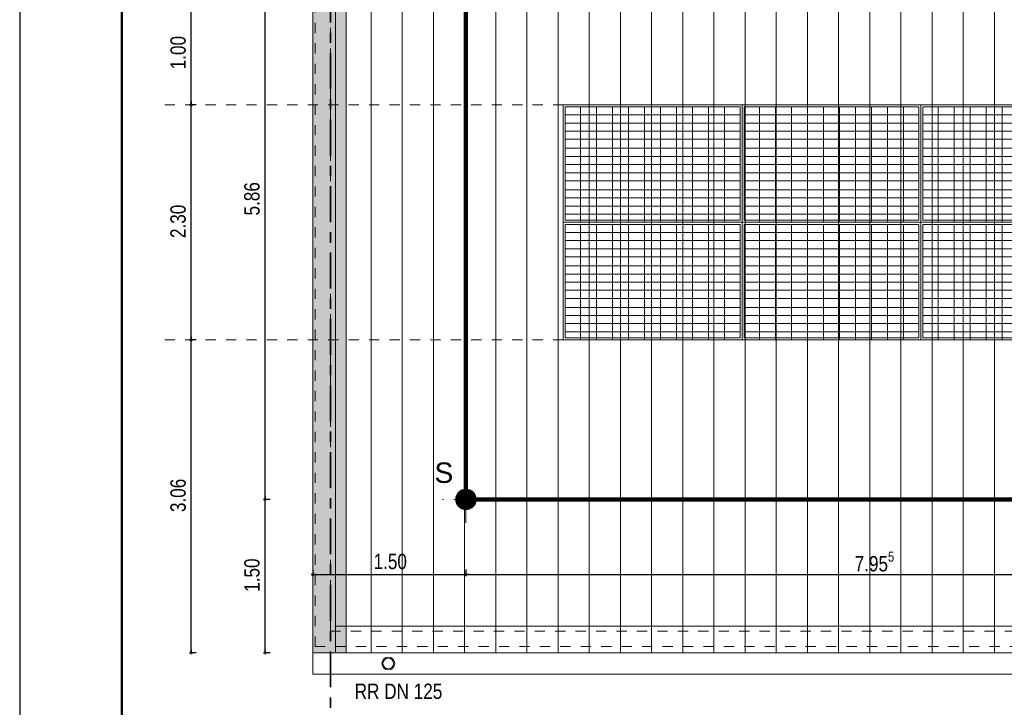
# Model space of a CAD drawing. Header units: metres. Extents: x 1308.3 to 1399.2, y -42.5 to -7.5.
# Tile 6 of 22: x 1339.7 to 1349.4, y -30.9 to -24.1. Entities that reach past the tile are written whole.
import ezdxf

# ---------------------------------------------------------------- set-up
doc = ezdxf.new("R2010")
doc.units = ezdxf.units.M
doc.header["$PDMODE"] = 65
for name, pattern in [('AUSGEZOGEN', [0]), ('STRICHPUNKT2_S5', [0.5, 0.35, -0.05, 0.05, -0.05]), ('VERDECKT2_S2', [0.15, 0.1, -0.05])]:
    doc.linetypes.add(name, pattern=pattern)
for name, color, linetype, lineweight in [('XR$1$Legende', 4, 'AUSGEZOGEN', 13), ('XR$2$Achsen', 4, 'AUSGEZOGEN', 13), ('XR$2$Ansicht', 1, 'AUSGEZOGEN', 50), ('XR$2$Dach', 3, 'AUSGEZOGEN', 18), ('XR$2$Türen', 3, 'AUSGEZOGEN', 18), ('XR$3$Text 1_50', 3, 'AUSGEZOGEN', 18), ('XR$4$Ansicht', 1, 'AUSGEZOGEN', 50), ('XR$4$Möblierung', 4, 'AUSGEZOGEN', 13), ('XR$5$Allgemein', 4, 'AUSGEZOGEN', 13), ('XR$5$Dach', 3, 'AUSGEZOGEN', 18), ('XR$5$Maßlinie 1_50', 7, 'AUSGEZOGEN', 25), ('XR$5$Türen', 3, 'AUSGEZOGEN', 18), ('XR$6$Maßlinie 1_50', 7, 'AUSGEZOGEN', 25), ('XR$6$Text 1_10', 4, 'AUSGEZOGEN', 13), ('XR$6$Unterzug', 3, 'STRICHPUNKT2_S5', 18)]:
    doc.layers.add(name, color=color, linetype=linetype, lineweight=lineweight)
doc.styles.add('ARIAL', font='arial.ttf')
doc.dimstyles.new('DIMSTYLE_4', dxfattribs={"dimtxt": 0.15, "dimasz": 0.03, "dimexe": 0, "dimexo": 0, "dimgap": 0.075, "dimtad": 2, "dimdec": 3, "dimrnd": 0.005, "dimzin": 4, "dimdsep": 46, "dimtxsty": 'ARIAL', "dimblk1": 'ALL_ML_STRICH', "dimblk2": 'ALL_ML_STRICH', "dimsah": 1, "dimcen": 0, "dimclrd": 3, "dimclre": 3, "dimclrt": 3, "dimadec": 0, "dimazin": 0, "dimtfac": 1, "dimtdec": 0, "dimtix": 1, "dimtmove": 2, "dimatfit": 3, "dimfxl": 0, "dimtzin": 0, "dimlwd": 0, "dimlwe": 25, "dimarcsym": 0})
doc.dimstyles.new('DIMSTYLE_6', dxfattribs={"dimtxt": 0.15, "dimasz": 0.03, "dimexe": 0, "dimexo": 0, "dimgap": 0.075, "dimtad": 2, "dimrnd": 0.005, "dimzin": 4, "dimdsep": 46, "dimtxsty": 'ARIAL', "dimblk1": 'ALL_ML_STRICH', "dimblk2": 'ALL_ML_STRICH', "dimsah": 1, "dimcen": 0, "dimclrd": 3, "dimclre": 3, "dimclrt": 3, "dimadec": 0, "dimazin": 0, "dimtfac": 1, "dimtdec": 0, "dimtix": 1, "dimtmove": 2, "dimatfit": 3, "dimfxl": 0, "dimtzin": 0, "dimlwd": 0, "dimlwe": 25, "dimarcsym": 0})
doc.dimstyles.new('DIMSTYLE_7', dxfattribs={"dimtxt": 0.15, "dimasz": 0.03, "dimexe": 0, "dimexo": 0, "dimgap": 0.075, "dimtad": 2, "dimrnd": 0.005, "dimzin": 4, "dimdsep": 46, "dimtxsty": 'ARIAL', "dimblk1": 'ALL_ML_STRICH', "dimblk2": 'ALL_ML_STRICH', "dimsah": 1, "dimcen": 0, "dimclrd": 3, "dimclre": 3, "dimclrt": 3, "dimadec": 0, "dimazin": 0, "dimtfac": 1, "dimtdec": 0, "dimtix": 1, "dimtmove": 2, "dimatfit": 3, "dimfxl": 0, "dimtzin": 0, "dimlwd": 0, "dimlwe": 25, "dimarcsym": 0})

# ---------------------------------------------------------------- blocks, each defined once
blk = doc.blocks.new('COMPLEXOBJECT_65')
at = {"layer": 'XR$5$Allgemein', "color": 35, "linetype": 'AUSGEZOGEN', "lineweight": 13, "transparency": 33554687}
for p, q in [((1345.0686, -24.9896), (1345.0686, -25.3953)), ((1346.7786, -24.9896), (1345.0686, -24.9896)), ((1345.2189, -24.9896), (1345.2189, -25.3953)), ((1345.3755, -24.9896), (1345.3755, -25.3953)), ((1345.5321, -24.9896), (1345.5321, -25.3953)), ((1345.6887, -24.9896), (1345.6887, -25.3953)), ((1345.8453, -24.9896), (1345.8453, -25.3953)), ((1346.0019, -24.9896), (1346.0019, -25.3953)), ((1346.1585, -24.9896), (1346.1585, -25.3953)), ((1346.3151, -24.9896), (1346.3151, -25.3953)), ((1346.4717, -24.9896), (1346.4717, -25.3953)), ((1346.6283, -24.9896), (1346.6283, -25.3953)), ((1346.7786, -24.9896), (1346.7786, -25.3953)), ((1346.7786, -25.069), (1345.0686, -25.069)), ((1346.7786, -25.1485), (1345.0686, -25.1485)), ((1346.7786, -25.2279), (1345.0686, -25.2279)), ((1346.7786, -25.3074), (1345.0686, -25.3074)), ((1346.7786, -25.3953), (1345.0686, -25.3953)), ((1345.0686, -25.3953), (1345.0686, -25.801)), ((1346.7786, -25.3953), (1345.0686, -25.3953)), ((1345.2189, -25.3953), (1345.2189, -25.801)), ((1345.3755, -25.3953), (1345.3755, -25.801)), ((1345.5321, -25.3953), (1345.5321, -25.801)), ((1345.6887, -25.3953), (1345.6887, -25.801)), ((1345.8453, -25.3953), (1345.8453, -25.801)), ((1346.0019, -25.3953), (1346.0019, -25.801)), ((1346.1585, -25.3953), (1346.1585, -25.801)), ((1346.3151, -25.3953), (1346.3151, -25.801)), ((1346.4717, -25.3953), (1346.4717, -25.801)), ((1346.6283, -25.3953), (1346.6283, -25.801)), ((1346.7786, -25.3953), (1346.7786, -25.801)), ((1346.7786, -25.4748), (1345.0686, -25.4748)), ((1346.7786, -25.5542), (1345.0686, -25.5542)), ((1346.7786, -25.6337), (1345.0686, -25.6337)), ((1346.7786, -25.7131), (1345.0686, -25.7131)), ((1346.7786, -25.801), (1345.0686, -25.801)), ((1346.7786, -25.801), (1345.0686, -25.801)), ((1345.0686, -25.801), (1345.0686, -26.0989)), ((1345.2189, -25.801), (1345.2189, -26.1189)), ((1345.3755, -25.801), (1345.3755, -26.1189)), ((1345.5321, -25.801), (1345.5321, -26.1189)), ((1345.6887, -25.801), (1345.6887, -26.1189)), ((1345.8453, -25.801), (1345.8453, -26.1189)), ((1346.0019, -25.801), (1346.0019, -26.1189)), ((1346.1585, -25.801), (1346.1585, -26.1189)), ((1346.3151, -25.801), (1346.3151, -26.1189)), ((1346.4717, -25.801), (1346.4717, -26.1189)), ((1346.6283, -25.801), (1346.6283, -26.1189)), ((1346.7786, -25.801), (1346.7786, -26.0989)), ((1346.7786, -25.8805), (1345.0686, -25.8805)), ((1346.7786, -25.96), (1345.0686, -25.96)), ((1346.7786, -26.0394), (1345.0686, -26.0394)), ((1346.7786, -26.0989), (1345.0686, -26.0989))]:
    blk.add_line(p, q, dxfattribs=at)
blk.add_lwpolyline([(1345.0486, -24.9689), (1346.7986, -24.9689), (1346.7986, -26.1189), (1345.0486, -26.1189), (1345.0486, -24.9689)], close=True, dxfattribs=at)
blk = doc.blocks.new('COMPLEXOBJECT_66')
at = {"layer": 'XR$5$Allgemein', "color": 35, "linetype": 'AUSGEZOGEN', "lineweight": 13, "transparency": 33554687}
for p, q in [((1346.8186, -24.9896), (1346.8186, -25.3953)), ((1348.5286, -24.9896), (1346.8186, -24.9896)), ((1346.9689, -24.9896), (1346.9689, -25.3953)), ((1347.1255, -24.9896), (1347.1255, -25.3953)), ((1347.2821, -24.9896), (1347.2821, -25.3953)), ((1347.4387, -24.9896), (1347.4387, -25.3953)), ((1347.5953, -24.9896), (1347.5953, -25.3953)), ((1347.7519, -24.9896), (1347.7519, -25.3953)), ((1347.9085, -24.9896), (1347.9085, -25.3953)), ((1348.0651, -24.9896), (1348.0651, -25.3953)), ((1348.2217, -24.9896), (1348.2217, -25.3953)), ((1348.3783, -24.9896), (1348.3783, -25.3953)), ((1348.5286, -24.9896), (1348.5286, -25.3953)), ((1348.5286, -25.069), (1346.8186, -25.069)), ((1348.5286, -25.1485), (1346.8186, -25.1485)), ((1348.5286, -25.2279), (1346.8186, -25.2279)), ((1348.5286, -25.3074), (1346.8186, -25.3074)), ((1348.5286, -25.3953), (1346.8186, -25.3953)), ((1346.8186, -25.3953), (1346.8186, -25.801)), ((1348.5286, -25.3953), (1346.8186, -25.3953)), ((1346.9689, -25.3953), (1346.9689, -25.801)), ((1347.1255, -25.3953), (1347.1255, -25.801)), ((1347.2821, -25.3953), (1347.2821, -25.801)), ((1347.4387, -25.3953), (1347.4387, -25.801)), ((1347.5953, -25.3953), (1347.5953, -25.801)), ((1347.7519, -25.3953), (1347.7519, -25.801)), ((1347.9085, -25.3953), (1347.9085, -25.801)), ((1348.0651, -25.3953), (1348.0651, -25.801)), ((1348.2217, -25.3953), (1348.2217, -25.801)), ((1348.3783, -25.3953), (1348.3783, -25.801)), ((1348.5286, -25.3953), (1348.5286, -25.801)), ((1348.5286, -25.4748), (1346.8186, -25.4748)), ((1348.5286, -25.5542), (1346.8186, -25.5542)), ((1348.5286, -25.6337), (1346.8186, -25.6337)), ((1348.5286, -25.7131), (1346.8186, -25.7131)), ((1348.5286, -25.801), (1346.8186, -25.801)), ((1348.5286, -25.801), (1346.8186, -25.801)), ((1346.8186, -25.801), (1346.8186, -26.0989)), ((1346.9689, -25.801), (1346.9689, -26.1189)), ((1347.1255, -25.801), (1347.1255, -26.1189)), ((1347.2821, -25.801), (1347.2821, -26.1189)), ((1347.4387, -25.801), (1347.4387, -26.1189)), ((1347.5953, -25.801), (1347.5953, -26.1189)), ((1347.7519, -25.801), (1347.7519, -26.1189)), ((1347.9085, -25.801), (1347.9085, -26.1189)), ((1348.0651, -25.801), (1348.0651, -26.1189)), ((1348.2217, -25.801), (1348.2217, -26.1189)), ((1348.3783, -25.801), (1348.3783, -26.1189)), ((1348.5286, -25.801), (1348.5286, -26.0989)), ((1348.5286, -25.8805), (1346.8186, -25.8805)), ((1348.5286, -25.96), (1346.8186, -25.96)), ((1348.5286, -26.0394), (1346.8186, -26.0394)), ((1348.5286, -26.0989), (1346.8186, -26.0989))]:
    blk.add_line(p, q, dxfattribs=at)
blk.add_lwpolyline([(1346.7986, -24.9689), (1348.5486, -24.9689), (1348.5486, -26.1189), (1346.7986, -26.1189), (1346.7986, -24.9689)], close=True, dxfattribs=at)
blk = doc.blocks.new('COMPLEXOBJECT_67')
at = {"layer": 'XR$5$Allgemein', "color": 35, "linetype": 'AUSGEZOGEN', "lineweight": 13, "transparency": 33554687}
for p, q in [((1345.0686, -26.1396), (1345.0686, -26.5453)), ((1346.7786, -26.1396), (1345.0686, -26.1396)), ((1345.2189, -26.1396), (1345.2189, -26.5453)), ((1345.3755, -26.1396), (1345.3755, -26.5453)), ((1345.5321, -26.1396), (1345.5321, -26.5453)), ((1345.6887, -26.1396), (1345.6887, -26.5453)), ((1345.8453, -26.1396), (1345.8453, -26.5453)), ((1346.0019, -26.1396), (1346.0019, -26.5453)), ((1346.1585, -26.1396), (1346.1585, -26.5453)), ((1346.3151, -26.1396), (1346.3151, -26.5453)), ((1346.4717, -26.1396), (1346.4717, -26.5453)), ((1346.6283, -26.1396), (1346.6283, -26.5453)), ((1346.7786, -26.1396), (1346.7786, -26.5453)), ((1346.7786, -26.219), (1345.0686, -26.219)), ((1346.7786, -26.2985), (1345.0686, -26.2985)), ((1346.7786, -26.3779), (1345.0686, -26.3779)), ((1346.7786, -26.4574), (1345.0686, -26.4574)), ((1346.7786, -26.5453), (1345.0686, -26.5453)), ((1345.0686, -26.5453), (1345.0686, -26.951)), ((1346.7786, -26.5453), (1345.0686, -26.5453)), ((1345.2189, -26.5453), (1345.2189, -26.951)), ((1345.3755, -26.5453), (1345.3755, -26.951)), ((1345.5321, -26.5453), (1345.5321, -26.951)), ((1345.6887, -26.5453), (1345.6887, -26.951)), ((1345.8453, -26.5453), (1345.8453, -26.951)), ((1346.0019, -26.5453), (1346.0019, -26.951)), ((1346.1585, -26.5453), (1346.1585, -26.951)), ((1346.3151, -26.5453), (1346.3151, -26.951)), ((1346.4717, -26.5453), (1346.4717, -26.951)), ((1346.6283, -26.5453), (1346.6283, -26.951)), ((1346.7786, -26.5453), (1346.7786, -26.951)), ((1346.7786, -26.6248), (1345.0686, -26.6248)), ((1346.7786, -26.7042), (1345.0686, -26.7042)), ((1346.7786, -26.7837), (1345.0686, -26.7837)), ((1346.7786, -26.8631), (1345.0686, -26.8631)), ((1346.7786, -26.951), (1345.0686, -26.951)), ((1346.7786, -26.951), (1345.0686, -26.951)), ((1345.0686, -26.951), (1345.0686, -27.2489)), ((1345.2189, -26.951), (1345.2189, -27.2689)), ((1345.3755, -26.951), (1345.3755, -27.2689)), ((1345.5321, -26.951), (1345.5321, -27.2689)), ((1345.6887, -26.951), (1345.6887, -27.2689)), ((1345.8453, -26.951), (1345.8453, -27.2689)), ((1346.0019, -26.951), (1346.0019, -27.2689)), ((1346.1585, -26.951), (1346.1585, -27.2689)), ((1346.3151, -26.951), (1346.3151, -27.2689)), ((1346.4717, -26.951), (1346.4717, -27.2689)), ((1346.6283, -26.951), (1346.6283, -27.2689)), ((1346.7786, -26.951), (1346.7786, -27.2489)), ((1346.7786, -27.0305), (1345.0686, -27.0305)), ((1346.7786, -27.11), (1345.0686, -27.11)), ((1346.7786, -27.1894), (1345.0686, -27.1894)), ((1346.7786, -27.2489), (1345.0686, -27.2489))]:
    blk.add_line(p, q, dxfattribs=at)
blk.add_lwpolyline([(1345.0486, -26.1189), (1346.7986, -26.1189), (1346.7986, -27.2689), (1345.0486, -27.2689), (1345.0486, -26.1189)], close=True, dxfattribs=at)
blk = doc.blocks.new('COMPLEXOBJECT_68')
at = {"layer": 'XR$5$Allgemein', "color": 35, "linetype": 'AUSGEZOGEN', "lineweight": 13, "transparency": 33554687}
for p, q in [((1346.8186, -26.1396), (1346.8186, -26.5453)), ((1348.5286, -26.1396), (1346.8186, -26.1396)), ((1346.9689, -26.1396), (1346.9689, -26.5453)), ((1347.1255, -26.1396), (1347.1255, -26.5453)), ((1347.2821, -26.1396), (1347.2821, -26.5453)), ((1347.4387, -26.1396), (1347.4387, -26.5453)), ((1347.5953, -26.1396), (1347.5953, -26.5453)), ((1347.7519, -26.1396), (1347.7519, -26.5453)), ((1347.9085, -26.1396), (1347.9085, -26.5453)), ((1348.0651, -26.1396), (1348.0651, -26.5453)), ((1348.2217, -26.1396), (1348.2217, -26.5453)), ((1348.3783, -26.1396), (1348.3783, -26.5453)), ((1348.5286, -26.1396), (1348.5286, -26.5453)), ((1348.5286, -26.219), (1346.8186, -26.219)), ((1348.5286, -26.2985), (1346.8186, -26.2985)), ((1348.5286, -26.3779), (1346.8186, -26.3779)), ((1348.5286, -26.4574), (1346.8186, -26.4574)), ((1348.5286, -26.5453), (1346.8186, -26.5453)), ((1346.8186, -26.5453), (1346.8186, -26.951)), ((1348.5286, -26.5453), (1346.8186, -26.5453)), ((1346.9689, -26.5453), (1346.9689, -26.951)), ((1347.1255, -26.5453), (1347.1255, -26.951)), ((1347.2821, -26.5453), (1347.2821, -26.951)), ((1347.4387, -26.5453), (1347.4387, -26.951)), ((1347.5953, -26.5453), (1347.5953, -26.951)), ((1347.7519, -26.5453), (1347.7519, -26.951)), ((1347.9085, -26.5453), (1347.9085, -26.951)), ((1348.0651, -26.5453), (1348.0651, -26.951)), ((1348.2217, -26.5453), (1348.2217, -26.951)), ((1348.3783, -26.5453), (1348.3783, -26.951)), ((1348.5286, -26.5453), (1348.5286, -26.951)), ((1348.5286, -26.6248), (1346.8186, -26.6248)), ((1348.5286, -26.7042), (1346.8186, -26.7042)), ((1348.5286, -26.7837), (1346.8186, -26.7837)), ((1348.5286, -26.8631), (1346.8186, -26.8631)), ((1348.5286, -26.951), (1346.8186, -26.951)), ((1348.5286, -26.951), (1346.8186, -26.951)), ((1346.8186, -26.951), (1346.8186, -27.2489)), ((1346.9689, -26.951), (1346.9689, -27.2689)), ((1347.1255, -26.951), (1347.1255, -27.2689)), ((1347.2821, -26.951), (1347.2821, -27.2689)), ((1347.4387, -26.951), (1347.4387, -27.2689)), ((1347.5953, -26.951), (1347.5953, -27.2689)), ((1347.7519, -26.951), (1347.7519, -27.2689)), ((1347.9085, -26.951), (1347.9085, -27.2689)), ((1348.0651, -26.951), (1348.0651, -27.2689)), ((1348.2217, -26.951), (1348.2217, -27.2689)), ((1348.3783, -26.951), (1348.3783, -27.2689)), ((1348.5286, -26.951), (1348.5286, -27.2489)), ((1348.5286, -27.0305), (1346.8186, -27.0305)), ((1348.5286, -27.11), (1346.8186, -27.11)), ((1348.5286, -27.1894), (1346.8186, -27.1894)), ((1348.5286, -27.2489), (1346.8186, -27.2489))]:
    blk.add_line(p, q, dxfattribs=at)
blk.add_lwpolyline([(1346.7986, -26.1189), (1348.5486, -26.1189), (1348.5486, -27.2689), (1346.7986, -27.2689), (1346.7986, -26.1189)], close=True, dxfattribs=at)
blk = doc.blocks.new('COMPLEXOBJECT_69')
at = {"layer": 'XR$5$Allgemein', "color": 35, "linetype": 'AUSGEZOGEN', "lineweight": 13, "transparency": 33554687}
for p, q in [((1348.5686, -24.9896), (1348.5686, -25.3953)), ((1350.2786, -24.9896), (1348.5686, -24.9896)), ((1348.7189, -24.9896), (1348.7189, -25.3953)), ((1348.8755, -24.9896), (1348.8755, -25.3953)), ((1349.0321, -24.9896), (1349.0321, -25.3953)), ((1349.1887, -24.9896), (1349.1887, -25.3953)), ((1349.3453, -24.9896), (1349.3453, -25.3953)), ((1349.5019, -24.9896), (1349.5019, -25.3953)), ((1349.6585, -24.9896), (1349.6585, -25.3953)), ((1349.8151, -24.9896), (1349.8151, -25.3953)), ((1349.9717, -24.9896), (1349.9717, -25.3953)), ((1350.1283, -24.9896), (1350.1283, -25.3953)), ((1350.2786, -24.9896), (1350.2786, -25.3953)), ((1350.2786, -25.069), (1348.5686, -25.069)), ((1350.2786, -25.1485), (1348.5686, -25.1485)), ((1350.2786, -25.2279), (1348.5686, -25.2279)), ((1350.2786, -25.3074), (1348.5686, -25.3074)), ((1350.2786, -25.3953), (1348.5686, -25.3953)), ((1348.5686, -25.3953), (1348.5686, -25.801)), ((1350.2786, -25.3953), (1348.5686, -25.3953)), ((1348.7189, -25.3953), (1348.7189, -25.801)), ((1348.8755, -25.3953), (1348.8755, -25.801)), ((1349.0321, -25.3953), (1349.0321, -25.801)), ((1349.1887, -25.3953), (1349.1887, -25.801)), ((1349.3453, -25.3953), (1349.3453, -25.801)), ((1349.5019, -25.3953), (1349.5019, -25.801)), ((1349.6585, -25.3953), (1349.6585, -25.801)), ((1349.8151, -25.3953), (1349.8151, -25.801)), ((1349.9717, -25.3953), (1349.9717, -25.801)), ((1350.1283, -25.3953), (1350.1283, -25.801)), ((1350.2786, -25.3953), (1350.2786, -25.801)), ((1350.2786, -25.4748), (1348.5686, -25.4748)), ((1350.2786, -25.5542), (1348.5686, -25.5542)), ((1350.2786, -25.6337), (1348.5686, -25.6337)), ((1350.2786, -25.7131), (1348.5686, -25.7131)), ((1350.2786, -25.801), (1348.5686, -25.801)), ((1350.2786, -25.801), (1348.5686, -25.801)), ((1348.5686, -25.801), (1348.5686, -26.0989)), ((1348.7189, -25.801), (1348.7189, -26.1189)), ((1348.8755, -25.801), (1348.8755, -26.1189)), ((1349.0321, -25.801), (1349.0321, -26.1189)), ((1349.1887, -25.801), (1349.1887, -26.1189)), ((1349.3453, -25.801), (1349.3453, -26.1189)), ((1349.5019, -25.801), (1349.5019, -26.1189)), ((1349.6585, -25.801), (1349.6585, -26.1189)), ((1349.8151, -25.801), (1349.8151, -26.1189)), ((1349.9717, -25.801), (1349.9717, -26.1189)), ((1350.1283, -25.801), (1350.1283, -26.1189)), ((1350.2786, -25.801), (1350.2786, -26.0989)), ((1350.2786, -25.8805), (1348.5686, -25.8805)), ((1350.2786, -25.96), (1348.5686, -25.96)), ((1350.2786, -26.0394), (1348.5686, -26.0394)), ((1350.2786, -26.0989), (1348.5686, -26.0989))]:
    blk.add_line(p, q, dxfattribs=at)
blk.add_lwpolyline([(1348.5486, -24.9689), (1350.2986, -24.9689), (1350.2986, -26.1189), (1348.5486, -26.1189), (1348.5486, -24.9689)], close=True, dxfattribs=at)
blk = doc.blocks.new('COMPLEXOBJECT_71')
at = {"layer": 'XR$5$Allgemein', "color": 35, "linetype": 'AUSGEZOGEN', "lineweight": 13, "transparency": 33554687}
for p, q in [((1348.5686, -26.1396), (1348.5686, -26.5453)), ((1350.2786, -26.1396), (1348.5686, -26.1396)), ((1348.7189, -26.1396), (1348.7189, -26.5453)), ((1348.8755, -26.1396), (1348.8755, -26.5453)), ((1349.0321, -26.1396), (1349.0321, -26.5453)), ((1349.1887, -26.1396), (1349.1887, -26.5453)), ((1349.3453, -26.1396), (1349.3453, -26.5453)), ((1349.5019, -26.1396), (1349.5019, -26.5453)), ((1349.6585, -26.1396), (1349.6585, -26.5453)), ((1349.8151, -26.1396), (1349.8151, -26.5453)), ((1349.9717, -26.1396), (1349.9717, -26.5453)), ((1350.1283, -26.1396), (1350.1283, -26.5453)), ((1350.2786, -26.1396), (1350.2786, -26.5453)), ((1350.2786, -26.219), (1348.5686, -26.219)), ((1350.2786, -26.2985), (1348.5686, -26.2985)), ((1350.2786, -26.3779), (1348.5686, -26.3779)), ((1350.2786, -26.4574), (1348.5686, -26.4574)), ((1350.2786, -26.5453), (1348.5686, -26.5453)), ((1348.5686, -26.5453), (1348.5686, -26.951)), ((1350.2786, -26.5453), (1348.5686, -26.5453)), ((1348.7189, -26.5453), (1348.7189, -26.951)), ((1348.8755, -26.5453), (1348.8755, -26.951)), ((1349.0321, -26.5453), (1349.0321, -26.951)), ((1349.1887, -26.5453), (1349.1887, -26.951)), ((1349.3453, -26.5453), (1349.3453, -26.951)), ((1349.5019, -26.5453), (1349.5019, -26.951)), ((1349.6585, -26.5453), (1349.6585, -26.951)), ((1349.8151, -26.5453), (1349.8151, -26.951)), ((1349.9717, -26.5453), (1349.9717, -26.951)), ((1350.1283, -26.5453), (1350.1283, -26.951)), ((1350.2786, -26.5453), (1350.2786, -26.951)), ((1350.2786, -26.6248), (1348.5686, -26.6248)), ((1350.2786, -26.7042), (1348.5686, -26.7042)), ((1350.2786, -26.7837), (1348.5686, -26.7837)), ((1350.2786, -26.8631), (1348.5686, -26.8631)), ((1350.2786, -26.951), (1348.5686, -26.951)), ((1350.2786, -26.951), (1348.5686, -26.951)), ((1348.5686, -26.951), (1348.5686, -27.2489)), ((1348.7189, -26.951), (1348.7189, -27.2689)), ((1348.8755, -26.951), (1348.8755, -27.2689)), ((1349.0321, -26.951), (1349.0321, -27.2689)), ((1349.1887, -26.951), (1349.1887, -27.2689)), ((1349.3453, -26.951), (1349.3453, -27.2689)), ((1349.5019, -26.951), (1349.5019, -27.2689)), ((1349.6585, -26.951), (1349.6585, -27.2689)), ((1349.8151, -26.951), (1349.8151, -27.2689)), ((1349.9717, -26.951), (1349.9717, -27.2689)), ((1350.1283, -26.951), (1350.1283, -27.2689)), ((1350.2786, -26.951), (1350.2786, -27.2489)), ((1350.2786, -27.0305), (1348.5686, -27.0305)), ((1350.2786, -27.11), (1348.5686, -27.11)), ((1350.2786, -27.1894), (1348.5686, -27.1894)), ((1350.2786, -27.2489), (1348.5686, -27.2489))]:
    blk.add_line(p, q, dxfattribs=at)
blk.add_lwpolyline([(1348.5486, -26.1189), (1350.2986, -26.1189), (1350.2986, -27.2689), (1348.5486, -27.2689), (1348.5486, -26.1189)], close=True, dxfattribs=at)
blk = doc.blocks.new('ALL_ML_STRICH')
at = {"color": 0, "linetype": 'ByBlock', "lineweight": -2}
for p, q in [((-1, 0), (0.5, 0)), ((-0.3, -0.3), (0.3, 0.3)), ((0, -0.5), (0, 0.5))]:
    blk.add_line(p, q, dxfattribs=at)
blk = doc.blocks.new('*D112')
at = {"layer": 'DEFPOINTS', "color": 3, "linetype": 'AUSGEZOGEN', "lineweight": 25, "transparency": 33554687}
for p in [(1345.0486, -27.2689), (1341.4077, -30.3282), (1344.497, -30.3282)]:
    blk.add_point(p, dxfattribs=at)
at = {"layer": 'XR$5$Maßlinie 1_50', "color": 3, "linetype": 'AUSGEZOGEN', "lineweight": -2, "transparency": 33554687}
for p, q in [((1341.4577, -27.2689), (1341.4077, -27.2689)), ((1341.4077, -30.3282), (1341.4077, -27.2689)), ((1341.4577, -30.3282), (1341.4077, -30.3282))]:
    blk.add_line(p, q, dxfattribs=at)
at = {"layer": 'XR$5$Maßlinie 1_50', "color": 3, "linetype": 'AUSGEZOGEN', "lineweight": 25, "transparency": 33554687, "xscale": 0.03000000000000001, "yscale": 0.03000000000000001, "zscale": 0.03000000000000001}
for p, rotation in [((1341.4077, -27.2689), 90), ((1341.4077, -30.3282), 270)]:
    blk.add_blockref('ALL_ML_STRICH', p, dxfattribs=dict(at, rotation=rotation))
at = {"layer": 'XR$5$Maßlinie 1_50', "color": 3, "linetype": 'AUSGEZOGEN', "lineweight": 25, "transparency": 33554687, "insert": (1341.2801, -28.7898), "char_height": 0.15, "width": 0.48, "attachment_point": 5, "rotation": 90, "style": 'ARIAL'}
blk.add_mtext('\\W0.80;\\A1;{\\A1;{3.06\\H0.099000;\\S^ ;}}', dxfattribs=at)
blk = doc.blocks.new('*D113')
at = {"layer": 'DEFPOINTS', "color": 3, "linetype": 'AUSGEZOGEN', "lineweight": 25, "transparency": 33554687}
for p in [(1345.0486, -24.9689), (1341.4077, -27.2689), (1345.0486, -27.2689)]:
    blk.add_point(p, dxfattribs=at)
at = {"layer": 'XR$5$Maßlinie 1_50', "color": 3, "linetype": 'AUSGEZOGEN', "lineweight": -2, "transparency": 33554687}
for p, q in [((1341.4577, -24.9689), (1341.4077, -24.9689)), ((1341.4077, -27.2689), (1341.4077, -24.9689)), ((1341.4577, -27.2689), (1341.4077, -27.2689))]:
    blk.add_line(p, q, dxfattribs=at)
at = {"layer": 'XR$5$Maßlinie 1_50', "color": 3, "linetype": 'AUSGEZOGEN', "lineweight": 25, "transparency": 33554687, "xscale": 0.03000000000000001, "yscale": 0.03000000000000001, "zscale": 0.03000000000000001}
for p, rotation in [((1341.4077, -24.9689), 90), ((1341.4077, -27.2689), 270)]:
    blk.add_blockref('ALL_ML_STRICH', p, dxfattribs=dict(at, rotation=rotation))
at = {"layer": 'XR$5$Maßlinie 1_50', "color": 3, "linetype": 'AUSGEZOGEN', "lineweight": 25, "transparency": 33554687, "insert": (1341.2801, -26.11), "char_height": 0.15, "width": 0.48, "attachment_point": 5, "rotation": 90, "style": 'ARIAL'}
blk.add_mtext('\\W0.80;\\A1;{\\A1;{2.30\\H0.099000;\\S^ ;}}', dxfattribs=at)
blk = doc.blocks.new('*D114')
at = {"layer": 'DEFPOINTS', "color": 3, "linetype": 'AUSGEZOGEN', "lineweight": 25, "transparency": 33554687}
for p in [(1345.0486, -23.9689), (1341.4077, -24.9689), (1345.0486, -24.9689)]:
    blk.add_point(p, dxfattribs=at)
at = {"layer": 'XR$5$Maßlinie 1_50', "color": 3, "linetype": 'AUSGEZOGEN', "lineweight": -2, "transparency": 33554687}
for p, q in [((1341.4577, -23.9689), (1341.4077, -23.9689)), ((1341.4077, -24.9689), (1341.4077, -23.9689)), ((1341.4577, -24.9689), (1341.4077, -24.9689))]:
    blk.add_line(p, q, dxfattribs=at)
at = {"layer": 'XR$5$Maßlinie 1_50', "color": 3, "linetype": 'AUSGEZOGEN', "lineweight": 25, "transparency": 33554687, "xscale": 0.03000000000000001, "yscale": 0.03000000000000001, "zscale": 0.03000000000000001}
for p, rotation in [((1341.4077, -23.9689), 90), ((1341.4077, -24.9689), 270)]:
    blk.add_blockref('ALL_ML_STRICH', p, dxfattribs=dict(at, rotation=rotation))
at = {"layer": 'XR$5$Maßlinie 1_50', "color": 3, "linetype": 'AUSGEZOGEN', "lineweight": 25, "transparency": 33554687, "insert": (1341.2802, -24.46), "char_height": 0.15, "width": 0.48, "attachment_point": 5, "rotation": 90, "style": 'ARIAL'}
blk.add_mtext('\\W0.80;\\A1;{\\A1;{1.00\\H0.099000;\\S^ ;}}', dxfattribs=at)
blk = doc.blocks.new('COMPLEXOBJECT_112')
at = {"layer": 'XR$6$Unterzug', "linetype": 'AUSGEZOGEN', "lineweight": 13, "transparency": 33554687}
for points in [[(1344.0968, -28.8282), (1344.0968, -28.7282), (1344.0916, -28.7284), (1344.0864, -28.7288), (1344.0812, -28.7295), (1344.076, -28.7304), (1344.0709, -28.7317), (1344.0659, -28.7331), (1344.061, -28.7349), (1344.0561, -28.7369), (1344.0514, -28.7391), (1344.0468, -28.7416), (1344.0423, -28.7444), (1344.038, -28.7473), (1344.0339, -28.7505), (1344.0299, -28.7539), (1344.0261, -28.7575), (1344.0225, -28.7613), (1344.0191, -28.7653), (1344.0159, -28.7695), (1344.0129, -28.7738), (1344.0102, -28.7782), (1344.0077, -28.7828), (1344.0055, -28.7876), (1344.0035, -28.7924), (1344.0017, -28.7973), (1344.0002, -28.8024), (1343.999, -28.8075), (1343.998, -28.8126), (1343.9974, -28.8178), (1343.9969, -28.823), (1343.9968, -28.8282)], [(1344.1968, -28.8282), (1344.1967, -28.823), (1344.1963, -28.8178), (1344.1956, -28.8126), (1344.1946, -28.8075), (1344.1934, -28.8024), (1344.1919, -28.7973), (1344.1902, -28.7924), (1344.1882, -28.7876), (1344.1859, -28.7828), (1344.1834, -28.7782), (1344.1807, -28.7738), (1344.1777, -28.7695), (1344.1745, -28.7653), (1344.1711, -28.7613), (1344.1675, -28.7575), (1344.1637, -28.7539), (1344.1597, -28.7505), (1344.1556, -28.7473), (1344.1513, -28.7444), (1344.1468, -28.7416), (1344.1422, -28.7391), (1344.1375, -28.7369), (1344.1326, -28.7349), (1344.1277, -28.7331), (1344.1227, -28.7317), (1344.1176, -28.7304), (1344.1125, -28.7295), (1344.1073, -28.7288), (1344.102, -28.7284), (1344.0968, -28.7282), (1344.0968, -28.8282)], [(1344.0968, -28.8282), (1343.9968, -28.8282), (1343.9969, -28.8335), (1343.9974, -28.8387), (1343.998, -28.8439), (1343.999, -28.849), (1344.0002, -28.8541), (1344.0017, -28.8591), (1344.0035, -28.8641), (1344.0055, -28.8689), (1344.0077, -28.8736), (1344.0102, -28.8782), (1344.0129, -28.8827), (1344.0159, -28.887), (1344.0191, -28.8912), (1344.0225, -28.8952), (1344.0261, -28.899), (1344.0299, -28.9026), (1344.0339, -28.906), (1344.038, -28.9091), (1344.0423, -28.9121), (1344.0468, -28.9148), (1344.0514, -28.9173), (1344.0561, -28.9196), (1344.061, -28.9216), (1344.0659, -28.9234), (1344.0709, -28.9248), (1344.076, -28.9261), (1344.0812, -28.927), (1344.0864, -28.9277), (1344.0916, -28.9281), (1344.0968, -28.9282)], [(1344.0968, -28.8282), (1344.0968, -28.9282), (1344.102, -28.9281), (1344.1073, -28.9277), (1344.1125, -28.927), (1344.1176, -28.9261), (1344.1227, -28.9248), (1344.1277, -28.9234), (1344.1326, -28.9216), (1344.1375, -28.9196), (1344.1422, -28.9173), (1344.1468, -28.9148), (1344.1513, -28.9121), (1344.1556, -28.9091), (1344.1597, -28.906), (1344.1637, -28.9026), (1344.1675, -28.899), (1344.1711, -28.8952), (1344.1745, -28.8912), (1344.1777, -28.887), (1344.1807, -28.8827), (1344.1834, -28.8782), (1344.1859, -28.8736), (1344.1882, -28.8689), (1344.1902, -28.8641), (1344.1919, -28.8591), (1344.1934, -28.8541), (1344.1946, -28.849), (1344.1956, -28.8439), (1344.1963, -28.8387), (1344.1967, -28.8335), (1344.1968, -28.8282)]]:
    blk.add_hatch(color=5, dxfattribs=at).paths.add_polyline_path(points)
at = {"layer": 'XR$6$Unterzug', "color": 3, "linetype": 'STRICHPUNKT2_S5', "lineweight": 13, "transparency": 33554687}
for p, q in [((1344.0968, -29.0582), (1344.0968, -28.5982)), ((1344.3268, -28.8282), (1343.8668, -28.8282))]:
    blk.add_line(p, q, dxfattribs=at)
at = {"layer": 'XR$6$Unterzug', "color": 3, "linetype": 'AUSGEZOGEN', "lineweight": 13, "transparency": 33554687}
blk.add_circle((1344.0968, -28.8282), 0.1, dxfattribs=at)
at = {"layer": 'XR$6$Unterzug', "color": 3, "linetype": 'AUSGEZOGEN', "lineweight": 50, "transparency": 33554687, "insert": (1343.7885, -28.6702), "char_height": 0.2, "width": 0.285328, "attachment_point": 7, "style": 'ARIAL'}
blk.add_mtext('\\W0.99;S', dxfattribs=at)
blk = doc.blocks.new('*D156')
at = {"layer": 'DEFPOINTS', "color": 3, "linetype": 'AUSGEZOGEN', "lineweight": 25, "transparency": 33554687}
for p in [(1342.5968, -28.8748), (1344.0968, -28.8282), (1342.5968, -29.5643)]:
    blk.add_point(p, dxfattribs=at)
at = {"layer": 'XR$6$Maßlinie 1_50', "color": 3, "linetype": 'AUSGEZOGEN', "lineweight": -2, "transparency": 33554687}
for p, q in [((1342.5968, -29.5143), (1342.5968, -29.5643)), ((1342.5968, -29.5643), (1344.0968, -29.5643)), ((1344.0968, -29.5143), (1344.0968, -29.5643))]:
    blk.add_line(p, q, dxfattribs=at)
at = {"layer": 'XR$6$Maßlinie 1_50', "color": 3, "linetype": 'AUSGEZOGEN', "lineweight": 25, "transparency": 33554687, "xscale": 0.03000000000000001, "yscale": 0.03000000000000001, "zscale": 0.03000000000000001, "rotation": 180}
blk.add_blockref('ALL_ML_STRICH', (1342.5968, -29.5643), dxfattribs=at)
at = {"layer": 'XR$6$Maßlinie 1_50', "color": 3, "linetype": 'AUSGEZOGEN', "lineweight": 25, "transparency": 33554687, "xscale": 0.03000000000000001, "yscale": 0.03000000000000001, "zscale": 0.03000000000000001}
blk.add_blockref('ALL_ML_STRICH', (1344.0968, -29.5643), dxfattribs=at)
at = {"layer": 'XR$6$Maßlinie 1_50', "color": 3, "linetype": 'AUSGEZOGEN', "lineweight": 25, "transparency": 33554687, "insert": (1343.3557, -29.4367), "char_height": 0.15, "width": 0.48, "attachment_point": 5, "style": 'ARIAL'}
blk.add_mtext('\\W0.80;\\A1;{\\A1;{1.50\\H0.099000;\\S^ ;}}', dxfattribs=at)
blk = doc.blocks.new('*D157')
at = {"layer": 'DEFPOINTS', "color": 3, "linetype": 'AUSGEZOGEN', "lineweight": 25, "transparency": 33554687}
for p in [(1352.0501, -28.2682), (1344.0968, -28.8282), (1344.0968, -29.5643)]:
    blk.add_point(p, dxfattribs=at)
at = {"layer": 'XR$6$Maßlinie 1_50', "color": 3, "linetype": 'AUSGEZOGEN', "lineweight": -2, "transparency": 33554687}
for p, q in [((1344.0968, -29.5143), (1344.0968, -29.5643)), ((1344.0968, -29.5643), (1352.0501, -29.5643)), ((1352.0501, -29.5143), (1352.0501, -29.5643))]:
    blk.add_line(p, q, dxfattribs=at)
at = {"layer": 'XR$6$Maßlinie 1_50', "color": 3, "linetype": 'AUSGEZOGEN', "lineweight": 25, "transparency": 33554687, "xscale": 0.03000000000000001, "yscale": 0.03000000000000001, "zscale": 0.03000000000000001, "rotation": 180}
blk.add_blockref('ALL_ML_STRICH', (1344.0968, -29.5643), dxfattribs=at)
at = {"layer": 'XR$6$Maßlinie 1_50', "color": 3, "linetype": 'AUSGEZOGEN', "lineweight": 25, "transparency": 33554687, "xscale": 0.03000000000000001, "yscale": 0.03000000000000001, "zscale": 0.03000000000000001}
blk.add_blockref('ALL_ML_STRICH', (1352.0501, -29.5643), dxfattribs=at)
at = {"layer": 'XR$6$Maßlinie 1_50', "color": 3, "linetype": 'AUSGEZOGEN', "lineweight": 25, "transparency": 33554687, "insert": (1348.0943, -29.4367), "char_height": 0.15, "width": 0.6, "attachment_point": 5, "style": 'ARIAL'}
blk.add_mtext('\\W0.80;\\A1;{\\A1;{7.95\\H0.099000;\\S5^ ;}}', dxfattribs=at)
blk = doc.blocks.new('*D160')
at = {"layer": 'DEFPOINTS', "color": 3, "linetype": 'AUSGEZOGEN', "lineweight": 25, "transparency": 33554687}
for p in [(1344.2688, -28.8282), (1342.1304, -30.3282), (1342.9474, -30.3282)]:
    blk.add_point(p, dxfattribs=at)
at = {"layer": 'XR$6$Maßlinie 1_50', "color": 3, "linetype": 'AUSGEZOGEN', "lineweight": -2, "transparency": 33554687}
for p, q in [((1342.1804, -28.8282), (1342.1304, -28.8282)), ((1342.1304, -30.3282), (1342.1304, -28.8282)), ((1342.1804, -30.3282), (1342.1304, -30.3282))]:
    blk.add_line(p, q, dxfattribs=at)
at = {"layer": 'XR$6$Maßlinie 1_50', "color": 3, "linetype": 'AUSGEZOGEN', "lineweight": 25, "transparency": 33554687, "xscale": 0.03000000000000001, "yscale": 0.03000000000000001, "zscale": 0.03000000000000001}
for p, rotation in [((1342.1304, -28.8282), 90), ((1342.1304, -30.3282), 270)]:
    blk.add_blockref('ALL_ML_STRICH', p, dxfattribs=dict(at, rotation=rotation))
at = {"layer": 'XR$6$Maßlinie 1_50', "color": 3, "linetype": 'AUSGEZOGEN', "lineweight": 25, "transparency": 33554687, "insert": (1342.0028, -29.5694), "char_height": 0.15, "width": 0.48, "attachment_point": 5, "rotation": 90, "style": 'ARIAL'}
blk.add_mtext('\\W0.80;\\A1;{\\A1;{1.50\\H0.099000;\\S^ ;}}', dxfattribs=at)
blk = doc.blocks.new('*D161')
at = {"layer": 'DEFPOINTS', "color": 3, "linetype": 'AUSGEZOGEN', "lineweight": 25, "transparency": 33554687}
for p in [(1345.2688, -22.9682), (1342.1304, -28.8282), (1344.2688, -28.8282)]:
    blk.add_point(p, dxfattribs=at)
at = {"layer": 'XR$6$Maßlinie 1_50', "color": 3, "linetype": 'AUSGEZOGEN', "lineweight": -2, "transparency": 33554687}
for p, q in [((1342.1804, -22.9682), (1342.1304, -22.9682)), ((1342.1304, -28.8282), (1342.1304, -22.9682)), ((1342.1804, -28.8282), (1342.1304, -28.8282))]:
    blk.add_line(p, q, dxfattribs=at)
at = {"layer": 'XR$6$Maßlinie 1_50', "color": 3, "linetype": 'AUSGEZOGEN', "lineweight": 25, "transparency": 33554687, "xscale": 0.03000000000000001, "yscale": 0.03000000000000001, "zscale": 0.03000000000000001}
for p, rotation in [((1342.1304, -22.9682), 90), ((1342.1304, -28.8282), 270)]:
    blk.add_blockref('ALL_ML_STRICH', p, dxfattribs=dict(at, rotation=rotation))
at = {"layer": 'XR$6$Maßlinie 1_50', "color": 3, "linetype": 'AUSGEZOGEN', "lineweight": 25, "transparency": 33554687, "insert": (1342.0028, -25.8895), "char_height": 0.15, "width": 0.48, "attachment_point": 5, "rotation": 90, "style": 'ARIAL'}
blk.add_mtext('\\W0.80;\\A1;{\\A1;{5.86\\H0.099000;\\S^ ;}}', dxfattribs=at)

msp = doc.modelspace()

# ---------------------------------------------------------------- hatches: boundary and pattern name
at = {"layer": 'XR$4$Möblierung', "linetype": 'AUSGEZOGEN', "lineweight": 13, "transparency": 33554687}
msp.add_hatch(color=254, dxfattribs=at).paths.add_polyline_path([(1361.5033, -30.3282), (1361.5033, -15.6095), (1342.5968, -15.6095), (1342.5968, -30.3282), (1342.9241, -30.3282), (1342.9241, -15.9296), (1361.1001, -15.9296), (1361.1001, -30.3282)])

# ---------------------------------------------------------------- linework, layer by layer
at = {"layer": 'XR$1$Legende', "color": 6, "linetype": 'AUSGEZOGEN', "lineweight": 25, "transparency": 33554687}
msp.add_lwpolyline([(1339.7297, -42.5349), (1399.1797, -42.5349), (1399.1797, -7.5349), (1339.7297, -7.5349), (1339.7297, -42.5349)], close=True, dxfattribs=at)
at = {"layer": 'XR$1$Legende', "color": 1, "linetype": 'AUSGEZOGEN', "lineweight": 50, "transparency": 33554687}
msp.add_lwpolyline([(1340.7297, -42.2849), (1398.9297, -42.2849), (1398.9297, -7.7849), (1340.7297, -7.7849), (1340.7297, -42.2849)], close=True, dxfattribs=at)
at = {"layer": 'XR$2$Achsen', "color": 35, "linetype": 'STRICHPUNKT2_S5', "lineweight": 35, "transparency": 33554687}
msp.add_line((1342.7701, -13.4154), (1342.7701, -37.1374), dxfattribs=at)
at = {"layer": 'XR$2$Ansicht', "color": 4, "linetype": 'VERDECKT2_S2', "lineweight": 13, "transparency": 33554687}
for p, q in [((1342.6201, -30.2682), (1342.6201, -15.6682)), ((1342.7701, -30.1182), (1342.7701, -15.8182)), ((1342.7701, -30.1182), (1361.4801, -30.1182)), ((1342.6201, -30.2682), (1361.4801, -30.2682))]:
    msp.add_line(p, q, dxfattribs=at)
at = {"layer": 'XR$2$Ansicht', "color": 4, "linetype": 'AUSGEZOGEN', "lineweight": 13, "transparency": 33554687}
for p, q in [((1342.5968, -30.3282), (1361.5033, -30.3282)), ((1342.5968, -30.5382), (1361.5033, -30.5382))]:
    msp.add_line(p, q, dxfattribs=at)
at = {"layer": 'XR$2$Dach', "color": 4, "linetype": 'AUSGEZOGEN', "lineweight": 13, "transparency": 33554687}
for radius in [0.0625, 0.0525]:
    msp.add_circle((1343.3366, -30.4332), radius, dxfattribs=at)
at = {"layer": 'XR$2$Türen', "color": 3, "linetype": 'AUSGEZOGEN', "lineweight": 13, "transparency": 33554687}
for p, q in [((1342.5968, -30.5382), (1342.5968, -15.6095)), ((1342.9241, -15.9296), (1342.9241, -30.3282))]:
    msp.add_line(p, q, dxfattribs=at)
at = {"layer": 'XR$2$Türen', "color": 35, "linetype": 'AUSGEZOGEN', "lineweight": 13, "transparency": 33554687}
msp.add_line((1342.8201, -15.8682), (1342.8201, -30.3182), dxfattribs=at)
at = {"layer": 'XR$4$Ansicht', "color": 52, "linetype": 'AUSGEZOGEN', "lineweight": 13, "transparency": 33554687}
for p, q in [((1343.1681, -30.3282), (1343.1681, -15.9296)), ((1343.4731, -30.3282), (1343.4731, -15.9296)), ((1343.7781, -30.3282), (1343.7781, -15.9296)), ((1344.0831, -30.3282), (1344.0831, -15.9296)), ((1344.3881, -30.3282), (1344.3881, -15.9296)), ((1344.6931, -30.3282), (1344.6931, -15.9296)), ((1344.9981, -30.3282), (1344.9981, -15.9296)), ((1345.3031, -30.3282), (1345.3031, -15.9296)), ((1345.6081, -30.3282), (1345.6081, -15.9296)), ((1345.9131, -30.3282), (1345.9131, -15.9296)), ((1346.2181, -30.3282), (1346.2181, -15.9296)), ((1346.5231, -30.3282), (1346.5231, -15.9296)), ((1346.8281, -30.3282), (1346.8281, -15.9296)), ((1347.1331, -30.3282), (1347.1331, -15.9296)), ((1347.4381, -30.3282), (1347.4381, -15.9296)), ((1347.7431, -30.3282), (1347.7431, -15.9296)), ((1348.0481, -30.3282), (1348.0481, -15.9296)), ((1348.3531, -30.3282), (1348.3531, -15.9296)), ((1348.6581, -30.3282), (1348.6581, -15.9296)), ((1348.9631, -30.3282), (1348.9631, -15.9296)), ((1349.2681, -30.3282), (1349.2681, -15.9296))]:
    msp.add_line(p, q, dxfattribs=at)
at = {"layer": 'XR$5$Dach', "color": 52, "linetype": 'VERDECKT2_S2', "lineweight": 13, "transparency": 33554687}
for p, q in [((1345.0486, -24.9689), (1341.0776, -24.9689)), ((1345.0486, -27.2689), (1341.0776, -27.2689))]:
    msp.add_line(p, q, dxfattribs=at)
at = {"layer": 'XR$5$Türen', "color": 35, "linetype": 'AUSGEZOGEN', "lineweight": 13, "transparency": 33554687}
msp.add_line((1342.8201, -30.0682), (1361.1001, -30.0682), dxfattribs=at)
at = {"layer": 'XR$6$Text 1_10', "linetype": 'AUSGEZOGEN', "lineweight": 140, "transparency": 33554687}
for q in [(1344.0968, -17.1095), (1360.0033, -28.8282)]:
    msp.add_line((1344.0968, -28.8282), q, dxfattribs=at)

# ---------------------------------------------------------------- block references
at = {"layer": 'XR$5$Allgemein', "color": 35, "linetype": 'AUSGEZOGEN', "lineweight": 13, "transparency": 33554687}
for name in ['COMPLEXOBJECT_65', 'COMPLEXOBJECT_66', 'COMPLEXOBJECT_69', 'COMPLEXOBJECT_67', 'COMPLEXOBJECT_68', 'COMPLEXOBJECT_71']:
    msp.add_blockref(name, (0, 0), dxfattribs=at)
at = {"layer": 'XR$6$Unterzug', "color": 3, "linetype": 'AUSGEZOGEN', "lineweight": 13, "transparency": 33554687}
msp.add_blockref('COMPLEXOBJECT_112', (0, 0), dxfattribs=at)

# ---------------------------------------------------------------- texts
at = {"layer": 'XR$3$Text 1_50', "color": 4, "linetype": 'AUSGEZOGEN', "lineweight": 13, "transparency": 33554687, "insert": (1343.0082, -30.7821), "char_height": 0.15, "width": 0.921629, "attachment_point": 7, "style": 'ARIAL'}
msp.add_mtext('\\W0.80;RR DN 125', dxfattribs=at)

# ---------------------------------------------------------------- dimensions: what is measured, and where the dimension line sits
at = {"layer": 'XR$5$Maßlinie 1_50', "color": 3, "linetype": 'AUSGEZOGEN', "lineweight": 25, "transparency": 33554687}
for base, p1, p2, dimstyle, picture, middle in [((1341.4077, -23.9689), (1341.4577, -24.9689), (1341.4577, -23.9689), 'DIMSTYLE_7', '*D114', (1341.2802, -24.46)), ((1341.4077, -24.9689), (1341.4577, -27.2689), (1341.4577, -24.9689), 'DIMSTYLE_7', '*D113', (1341.2801, -26.11)), ((1341.4077, -27.2689), (1341.4577, -30.3282), (1341.4577, -27.2689), 'DIMSTYLE_6', '*D112', (1341.2801, -28.7898))]:
    dim = msp.add_linear_dim(base=base, p1=p1, p2=p2, angle=90, dimstyle=dimstyle, override={"dimpost": '<>', "dimclrd": 3, "dimclre": 3, "dimclrt": 3, "dimlwd": 0, "dimlwe": 25}, dxfattribs=at)
    dim.commit()
    dim.dimension.update_dxf_attribs({"geometry": picture, "text_midpoint": middle, "dimtype": 160})
at = {"layer": 'XR$6$Maßlinie 1_50', "color": 3, "linetype": 'AUSGEZOGEN', "lineweight": 25, "transparency": 33554687}
for base, p1, p2, picture, middle in [((1342.1304, -22.9682), (1342.1804, -28.8282), (1342.1804, -22.9682), '*D161', (1342.0028, -25.8895)), ((1342.1304, -28.8282), (1342.1804, -30.3282), (1342.1804, -28.8282), '*D160', (1342.0028, -29.5694))]:
    dim = msp.add_linear_dim(base=base, p1=p1, p2=p2, angle=90, dimstyle='DIMSTYLE_7', override={"dimpost": '<>', "dimclrd": 3, "dimclre": 3, "dimclrt": 3, "dimlwd": 0, "dimlwe": 25}, dxfattribs=at)
    dim.commit()
    dim.dimension.update_dxf_attribs({"geometry": picture, "text_midpoint": middle, "dimtype": 160})
for base, p1, p2, dimstyle, picture, middle in [((1352.0501, -29.5643), (1344.0968, -29.5143), (1352.0501, -29.5143), 'DIMSTYLE_4', '*D157', (1348.0943, -29.4367)), ((1344.0968, -29.5643), (1342.5968, -29.5143), (1344.0968, -29.5143), 'DIMSTYLE_7', '*D156', (1343.3557, -29.4367))]:
    dim = msp.add_linear_dim(base=base, p1=p1, p2=p2, dimstyle=dimstyle, override={"dimpost": '<>', "dimclrd": 3, "dimclre": 3, "dimclrt": 3, "dimlwd": 0, "dimlwe": 25}, dxfattribs=at)
    dim.commit()
    dim.dimension.update_dxf_attribs({"geometry": picture, "text_midpoint": middle, "dimtype": 160})

doc.saveas('drawing.dxf')
